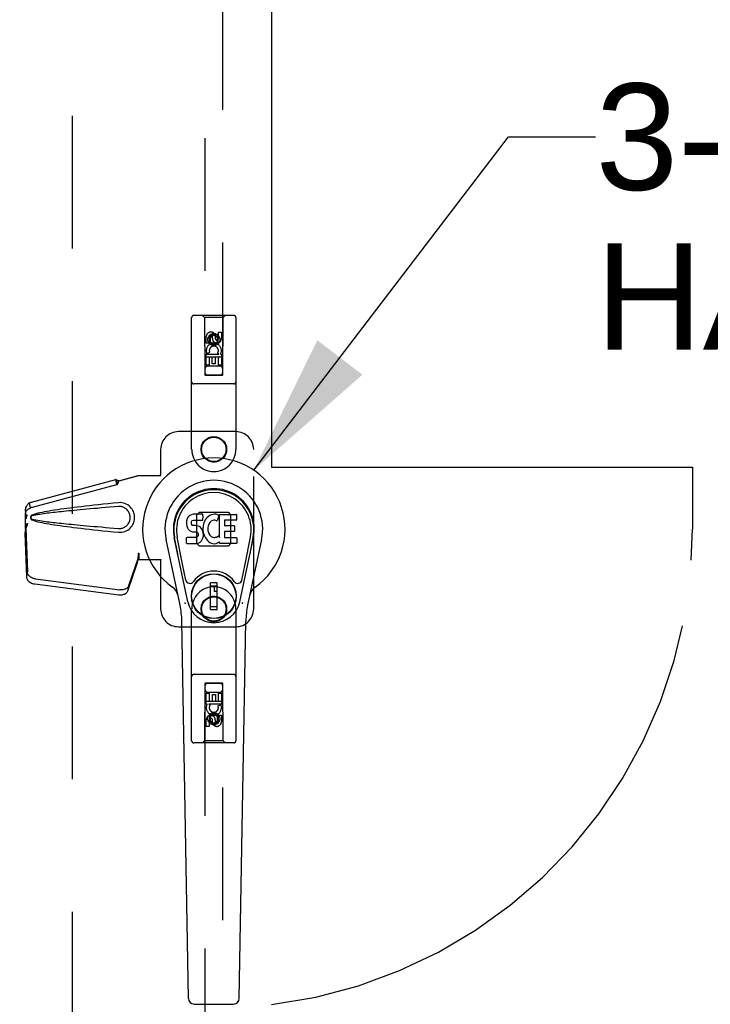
# Model space of a CAD drawing. Header units: inches. Extents: x 0 to 340, y 0 to 220.
# Tile 11 of 24: x 112 to 122, y 108 to 122. Entities that reach past the tile are written whole.
import ezdxf

# ---------------------------------------------------------------- set-up
doc = ezdxf.new("R2010")
doc.units = ezdxf.units.IN
doc.header["$LTSCALE"] = 18.7
doc.header["$MEASUREMENT"] = 0
doc.linetypes.add('HIDDEN', pattern=[0.2, 0.1, -0.1])
doc.linetypes.add('PHANTOM', pattern=[0.8, 0.45, -0.05, 0.1, -0.05, 0.1, -0.05])
doc.layers.get('0').update_dxf_attribs({"linetype": 'CONTINUOUS'})
for name, color, linetype in [('02___PRT_ALL_AXES', 7, 'CONTINUOUS'), ('AVAILABLE_DOOR_SPACE', 7, 'CONTINUOUS'), ('DEFAULT_2', 8, 'HIDDEN'), ('DIMENSIONS', 7, 'CONTINUOUS')]:
    doc.layers.add(name, color=color, linetype=linetype)
doc.styles.get("Standard").update_dxf_attribs({"font": 'arial.ttf'})
doc.dimstyles.new('DIMSTYLE_1', dxfattribs={"dimtxt": 1.5, "dimasz": 2, "dimexe": 0.09, "dimexo": 0.07, "dimgap": 0.0375, "dimtad": 0, "dimtih": 1, "dimtoh": 1, "dimzin": 4, "dimdsep": 46, "dimtxsty": 'Standard', "dimblk": '_FILLED', "dimblk1": '_FILLED', "dimblk2": '_FILLED', "dimcen": 0.09, "dimazin": 1, "dimtfac": 1, "dimtdec": 3, "dimtofl": 0, "dimtmove": 0, "dimatfit": 3, "dimldrblk": '_FILLED', "dimfxl": 1, "dimtolj": 1, "dimtzin": 4, "dimarcsym": 0})
doc.dimstyles.get("Standard").update_dxf_attribs({"dimtxt": 1.7, "dimasz": 2, "dimexe": 0.09, "dimexo": 0.07, "dimgap": 0.09, "dimtad": 0, "dimtih": 1, "dimtoh": 1, "dimdec": 3, "dimzin": 4, "dimdsep": 46, "dimtxsty": 'Standard', "dimblk": '_FILLED', "dimblk1": '_FILLED', "dimblk2": '_FILLED', "dimcen": 0.09, "dimadec": 3, "dimazin": 1, "dimtp": 0.001, "dimtm": 0.001, "dimtfac": 1, "dimtdec": 3, "dimtofl": 0, "dimtmove": 0, "dimatfit": 3, "dimldrblk": '_FILLED', "dimfxl": 1, "dimtolj": 1, "dimtzin": 4, "dimarcsym": 0})

# ---------------------------------------------------------------- blocks, each defined once
blk = doc.blocks.new('_FILLED')
at = {"color": 0, "linetype": 'ByBlock'}
blk.add_solid([(0, 0), (-1, 0.2), (-1, -0.2)], dxfattribs=at)
blk = doc.blocks.new('*D8')
at = {"layer": 'DIMENSIONS', "color": 2, "linetype": 'Continuous'}
for p, q in [((112.197, 131.744), (108.197, 131.744)), ((115.822, 131.744), (119.612, 131.744))]:
    blk.add_line(p, q, dxfattribs=at)
at = {"layer": 'DIMENSIONS', "color": 2, "linetype": 'Continuous', "xscale": 2, "yscale": 2, "zscale": 2}
blk.add_blockref('_FILLED', (112.197, 131.744), dxfattribs=at)
at = {"layer": 'DIMENSIONS', "color": 2, "linetype": 'Continuous', "xscale": 2, "yscale": 2, "zscale": 2, "rotation": 180}
blk.add_blockref('_FILLED', (115.822, 131.744), dxfattribs=at)
at = {"layer": 'DIMENSIONS', "color": 2, "linetype": 'Continuous', "insert": (120.362, 132.494), "char_height": 1.5, "width": 4.07621, "attachment_point": 1, "line_spacing_factor": 0.9}
blk.add_mtext('3.63', dxfattribs=at)
blk = doc.blocks.new('*D9')
at = {"layer": 'DIMENSIONS', "color": 2, "linetype": 'Continuous'}
for p, q in [((115.822, 133.973), (127.108, 133.973)), ((145.135, 133.973), (133.849, 133.973))]:
    blk.add_line(p, q, dxfattribs=at)
at = {"layer": 'DIMENSIONS', "color": 2, "linetype": 'Continuous', "xscale": 2, "yscale": 2, "zscale": 2, "rotation": 180}
blk.add_blockref('_FILLED', (115.822, 133.973), dxfattribs=at)
at = {"layer": 'DIMENSIONS', "color": 2, "linetype": 'Continuous', "xscale": 2, "yscale": 2, "zscale": 2}
blk.add_blockref('_FILLED', (145.135, 133.973), dxfattribs=at)
at = {"layer": 'DIMENSIONS', "color": 2, "linetype": 'Continuous', "insert": (130.479, 134.723), "char_height": 1.5, "width": 5.24164, "attachment_point": 2, "line_spacing_factor": 0.9}
blk.add_mtext('29.31', dxfattribs=at)

msp = doc.modelspace()

# ---------------------------------------------------------------- linework, layer by layer
at = {"color": 7, "linetype": 'Continuous'}
for p, q in [((114.654, 114.921), (114.64, 114.901)), ((114.662, 114.929), (114.654, 114.921)), ((114.672, 114.935), (114.662, 114.929)), ((114.693, 114.945), (114.672, 114.935)), ((114.717, 114.952), (114.693, 114.945)), ((114.856, 114.952), (114.717, 114.952)), ((114.858, 114.91), (114.856, 114.952)), ((114.934, 114.922), (114.918, 114.907)), ((114.952, 114.935), (114.934, 114.922)), ((114.973, 114.944), (114.952, 114.935)), ((114.994, 114.949), (114.973, 114.944)), ((115.017, 114.951), (114.994, 114.949)), ((115.039, 114.951), (115.017, 114.951)), ((115.05, 114.949), (115.039, 114.951)), ((115.061, 114.945), (115.05, 114.949)), ((115.081, 114.928), (115.055, 114.86)), ((115.079, 114.933), (115.061, 114.945)), ((115.09, 114.625), (115.09, 114.95)), ((115.09, 114.95), (115.326, 114.95)), ((115.331, 114.946), (115.331, 114.872)), ((114.626, 114.855), (114.624, 114.832)), ((114.624, 114.832), (114.624, 114.808)), ((114.624, 114.808), (114.628, 114.784)), ((114.631, 114.879), (114.626, 114.855)), ((114.628, 114.784), (114.637, 114.762)), ((114.64, 114.901), (114.631, 114.879)), ((114.695, 114.835), (114.697, 114.85)), ((114.695, 114.82), (114.695, 114.835)), ((114.695, 114.812), (114.695, 114.82)), ((114.698, 114.805), (114.695, 114.812)), ((114.697, 114.85), (114.701, 114.857)), ((114.702, 114.799), (114.698, 114.805)), ((114.701, 114.857), (114.706, 114.862)), ((114.708, 114.795), (114.702, 114.799)), ((114.706, 114.862), (114.721, 114.866)), ((114.723, 114.791), (114.708, 114.795)), ((114.721, 114.866), (114.736, 114.867)), ((114.747, 114.792), (114.723, 114.791)), ((114.736, 114.867), (114.848, 114.867)), ((114.771, 114.79), (114.747, 114.792)), ((114.794, 114.785), (114.771, 114.79)), ((114.805, 114.78), (114.794, 114.785)), ((114.815, 114.774), (114.805, 114.78)), ((114.848, 114.867), (114.854, 114.868)), ((114.854, 114.868), (114.856, 114.873)), ((114.856, 114.873), (114.857, 114.886)), ((114.86, 114.788), (114.856, 114.744)), ((114.857, 114.886), (114.858, 114.91)), ((114.865, 114.81), (114.86, 114.788)), ((114.871, 114.832), (114.865, 114.81)), ((114.879, 114.852), (114.871, 114.832)), ((114.89, 114.872), (114.879, 114.852)), ((114.903, 114.89), (114.89, 114.872)), ((114.918, 114.907), (114.903, 114.89)), ((114.929, 114.787), (114.926, 114.76)), ((114.933, 114.799), (114.929, 114.787)), ((114.939, 114.811), (114.933, 114.799)), ((114.953, 114.834), (114.939, 114.811)), ((114.961, 114.845), (114.953, 114.834)), ((114.972, 114.852), (114.961, 114.845)), ((114.997, 114.863), (114.972, 114.852)), ((115.01, 114.866), (114.997, 114.863)), ((115.023, 114.866), (115.01, 114.866)), ((115.036, 114.863), (115.023, 114.866)), ((115.049, 114.858), (115.036, 114.863)), ((115.16, 114.863), (115.16, 114.795)), ((115.326, 114.867), (115.164, 114.867)), ((115.164, 114.791), (115.295, 114.791)), ((115.3, 114.786), (115.3, 114.713)), ((114.637, 114.762), (114.65, 114.742)), ((114.65, 114.742), (114.666, 114.724)), ((114.666, 114.724), (114.686, 114.711)), ((114.686, 114.711), (114.697, 114.707)), ((114.697, 114.707), (114.709, 114.705)), ((114.709, 114.705), (114.756, 114.705)), ((114.756, 114.705), (114.764, 114.704)), ((114.764, 114.704), (114.771, 114.702)), ((114.771, 114.702), (114.777, 114.697)), ((114.777, 114.697), (114.782, 114.691)), ((114.787, 114.648), (114.778, 114.636)), ((114.782, 114.691), (114.788, 114.678)), ((114.79, 114.655), (114.787, 114.648)), ((114.788, 114.678), (114.791, 114.662)), ((114.791, 114.662), (114.79, 114.655)), ((114.832, 114.757), (114.815, 114.774)), ((114.845, 114.737), (114.832, 114.757)), ((114.855, 114.715), (114.845, 114.737)), ((114.861, 114.691), (114.855, 114.715)), ((114.856, 114.744), (114.857, 114.722)), ((114.856, 114.62), (114.862, 114.644)), ((114.857, 114.722), (114.86, 114.7)), ((114.86, 114.7), (114.864, 114.678)), ((114.864, 114.667), (114.861, 114.691)), ((114.862, 114.644), (114.864, 114.667)), ((114.864, 114.678), (114.872, 114.657)), ((114.872, 114.657), (114.893, 114.618)), ((114.926, 114.76), (114.925, 114.733)), ((114.925, 114.733), (114.927, 114.72)), ((114.927, 114.72), (114.93, 114.707)), ((114.93, 114.707), (114.94, 114.682)), ((114.94, 114.682), (114.953, 114.659)), ((114.953, 114.659), (114.962, 114.649)), ((114.962, 114.649), (114.972, 114.64)), ((114.972, 114.64), (114.983, 114.633)), ((115.06, 114.636), (115.071, 114.644)), ((115.078, 114.643), (115.09, 114.625)), ((115.161, 114.704), (115.161, 114.627)), ((115.295, 114.709), (115.165, 114.709)), ((114.533, 113.671), (114.336, 114.597)), ((114.644, 113.719), (114.452, 114.622)), ((114.5, 114.396), (114.455, 114.623)), ((114.567, 114.249), (114.493, 114.63)), ((114.626, 114.546), (114.626, 114.621)), ((114.69, 114.626), (114.631, 114.625)), ((114.631, 114.541), (114.775, 114.541)), ((114.751, 114.626), (114.69, 114.626)), ((114.766, 114.627), (114.751, 114.626)), ((114.772, 114.631), (114.766, 114.627)), ((114.778, 114.636), (114.772, 114.631)), ((114.775, 114.541), (114.787, 114.543)), ((114.787, 114.543), (114.798, 114.547)), ((114.798, 114.547), (114.818, 114.56)), ((114.818, 114.56), (114.835, 114.577)), ((114.835, 114.577), (114.842, 114.587)), ((114.842, 114.587), (114.847, 114.598)), ((114.847, 114.598), (114.856, 114.62)), ((114.893, 114.618), (114.905, 114.599)), ((114.905, 114.599), (114.92, 114.582)), ((114.92, 114.582), (114.937, 114.567)), ((114.937, 114.567), (114.954, 114.554)), ((114.954, 114.554), (114.964, 114.549)), ((114.964, 114.549), (114.975, 114.545)), ((114.975, 114.545), (114.996, 114.539)), ((114.983, 114.633), (114.996, 114.628)), ((114.996, 114.628), (115.009, 114.625)), ((114.996, 114.539), (115.018, 114.537)), ((115.009, 114.625), (115.022, 114.625)), ((115.018, 114.537), (115.041, 114.54)), ((115.022, 114.625), (115.035, 114.627)), ((115.035, 114.627), (115.048, 114.631)), ((115.041, 114.54), (115.062, 114.547)), ((115.048, 114.631), (115.06, 114.636)), ((115.062, 114.547), (115.081, 114.558)), ((115.091, 114.558), (115.081, 114.558)), ((115.081, 114.558), (115.081, 114.558)), ((115.091, 114.545), (115.091, 114.558)), ((115.327, 114.541), (115.096, 114.541)), ((115.165, 114.622), (115.327, 114.622)), ((115.332, 114.618), (115.332, 114.545)), ((115.376, 113.719), (115.568, 114.622)), ((115.452, 114.249), (115.527, 114.63)), ((115.684, 114.597), (115.486, 113.671)), ((115.52, 114.396), (115.564, 114.623)), ((114.615, 114.024), (114.567, 114.249)), ((115.404, 114.024), (115.452, 114.249)), ((115.055, 113.984), (114.965, 113.984)), ((114.965, 113.61), (114.965, 113.984)), ((114.965, 113.944), (115.055, 113.944)), ((115.016, 113.944), (115.016, 113.865)), ((115.055, 113.61), (115.055, 113.984)), ((115.055, 113.865), (115.016, 113.865)), ((115.055, 113.649), (114.965, 113.649)), ((114.965, 113.61), (115.055, 113.61)), ((114.652, 108.125), (114.559, 113.446)), ((115.368, 108.125), (115.461, 113.446)), ((114.731, 108.048), (115.289, 108.048))]:
    msp.add_line(p, q, dxfattribs=at)
for points in [[(114.612, 113.688), (114.61, 113.694), (114.608, 113.699), (114.607, 113.705), (114.606, 113.71)], [(115.414, 113.71), (115.413, 113.705), (115.411, 113.699), (115.41, 113.694), (115.408, 113.688)]]:
    msp.add_lwpolyline(points, dxfattribs=at)
for radius in [0.317, 0.313]:
    msp.add_circle((115.01, 113.797), radius, dxfattribs=at)
for centre, radius, start, end in [((115.01, 114.741), 1.004, 305.5066, 234.4934), ((115.01, 114.741), 0.689, 347.9703, 192.0297), ((115.01, 114.741), 0.571, 347.9703, 192.0297), ((115.01, 114.731), 0.527, 348.9402, 191.0594), ((115.077, 114.93), 0.00448, 339.0016, 51.8729), ((115.326, 114.946), 0.00448, 0, 90), ((115.05, 114.862), 0.00448, 246.1578, 339.0016), ((115.164, 114.863), 0.00448, 90, 180), ((115.164, 114.795), 0.00448, 180, 270), ((115.295, 114.786), 0.00448, 0, 90), ((115.326, 114.872), 0.00448, 270, 360), ((115.074, 114.64), 0.00448, 34.0893, 127.3444), ((115.165, 114.704), 0.00448, 90, 180), ((115.295, 114.713), 0.00448, 270, 360), ((114.631, 114.621), 0.00448, 90, 180.0119), ((114.631, 114.546), 0.00483, 180, 270), ((115.096, 114.545), 0.00448, 180, 270), ((115.165, 114.627), 0.00448, 180, 270), ((115.327, 114.618), 0.00448, 0, 90), ((115.327, 114.545), 0.00448, 270, 360), ((115.01, 113.797), 0.354, 35.4237, 144.5763), ((114.673, 114.036), 0.0591, 192.0297, 324.5763), ((115.347, 114.036), 0.0591, 215.4237, 347.9703), ((114.312, 113.764), 0.197, 12.0297, 54.4934), ((115.707, 113.764), 0.197, 125.5066, 167.9703), ((113.378, 113.425), 1.181, 1, 12.0297), ((115.01, 113.797), 0.374, 192.0297, 347.9703), ((116.642, 113.425), 1.181, 167.9703, 179), ((114.731, 108.127), 0.0787, 181, 270), ((115.289, 108.127), 0.0787, 270, 359)]:
    msp.add_arc(centre, radius, start, end, dxfattribs=at)
msp.add_ellipse((115.01, 114.731), major_axis=(0, 0.565), ratio=0.999848, start_param=-1.76365, end_param=1.76365, dxfattribs=at)
at = {"layer": '02___PRT_ALL_AXES', "color": 8, "linetype": 'HIDDEN'}
for p, q in [((114.903, 117.364), (114.903, 117.456)), ((114.946, 117.456), (114.946, 117.364)), ((114.989, 117.428), (114.989, 117.456)), ((115.03, 117.47), (115.03, 117.424)), ((115.074, 117.428), (115.074, 117.52)), ((115.074, 117.52), (115.116, 117.52)), ((115.116, 117.52), (115.116, 117.428)), ((114.946, 117.364), (114.903, 117.364)), ((114.903, 117.051), (114.903, 117.208)), ((114.903, 117.208), (115.081, 117.208)), ((114.951, 117.232), (114.912, 117.215)), ((114.946, 117.165), (114.946, 117.051)), ((114.988, 117.165), (114.946, 117.165)), ((114.988, 117.073), (114.988, 117.165)), ((115.031, 117.165), (115.031, 117.073)), ((115.074, 117.165), (115.031, 117.165)), ((115.081, 117.208), (115.062, 117.221)), ((115.074, 117.051), (115.074, 117.165)), ((115.106, 117.211), (115.104, 117.208)), ((115.104, 117.208), (115.116, 117.208)), ((115.116, 117.208), (115.116, 117.051)), ((114.946, 117.051), (114.903, 117.051)), ((115.031, 117.073), (114.988, 117.073)), ((115.116, 117.051), (115.074, 117.051)), ((114.903, 112.431), (114.946, 112.431)), ((114.903, 112.275), (114.903, 112.431)), ((114.946, 112.431), (114.946, 112.317)), ((115.074, 112.431), (115.116, 112.431)), ((115.074, 112.317), (115.074, 112.431)), ((115.116, 112.431), (115.116, 112.275)), ((114.946, 112.317), (114.989, 112.317)), ((114.989, 112.409), (115.032, 112.409)), ((114.989, 112.317), (114.989, 112.409)), ((115.032, 112.409), (115.032, 112.317)), ((115.032, 112.317), (115.074, 112.317)), ((114.916, 112.275), (114.903, 112.275)), ((114.914, 112.271), (114.916, 112.275)), ((115.116, 112.275), (114.939, 112.275)), ((114.939, 112.275), (114.957, 112.262)), ((115.068, 112.25), (115.107, 112.267)), ((114.903, 111.962), (114.903, 112.054)), ((114.946, 112.054), (114.946, 111.962)), ((114.989, 112.012), (114.989, 112.058)), ((115.03, 112.054), (115.03, 112.026)), ((115.074, 112.118), (115.116, 112.118)), ((115.074, 112.026), (115.074, 112.118)), ((115.116, 112.118), (115.116, 112.026)), ((114.946, 111.962), (114.903, 111.962))]:
    msp.add_line(p, q, dxfattribs=at)
for centre, radius in [((115.01, 117.414), 0.085), ((115.01, 115.866), 0.172), ((115.01, 113.616), 0.172), ((115.01, 112.069), 0.085)]:
    msp.add_circle(centre, radius, dxfattribs=at)
for centre, radius, start, end in [((114.968, 117.456), 0.0644, 12.2995, 180.0775), ((114.968, 117.456), 0.0219, 359.9011, 180), ((115.053, 117.428), 0.0635, 180, 360), ((115.052, 117.428), 0.0219, 190.307, 360), ((115.01, 117.257), 0.107, 334.2636, 203.4027), ((115.01, 117.257), 0.0639, 324.8895, 203.4026), ((115.01, 112.225), 0.107, 154.2636, 23.4027), ((115.01, 112.225), 0.0639, 144.8895, 23.4026), ((114.967, 112.054), 0.0635, 0, 180), ((114.968, 112.054), 0.0219, 10.307, 180), ((115.052, 112.026), 0.0644, 192.2995, 0.0775), ((115.052, 112.026), 0.0219, 179.9011, 360)]:
    msp.add_arc(centre, radius, start, end, dxfattribs=at)
at = {"layer": 'AVAILABLE_DOOR_SPACE', "color": 4, "linetype": 'PHANTOM'}
for p, q in [((115.822, 153.866), (115.822, 115.616)), ((115.822, 115.616), (121.76, 115.616)), ((121.76, 115.616), (121.76, 114.741))]:
    msp.add_line(p, q, dxfattribs=at)
msp.add_arc((115.01, 114.741), 6.75, 276.9135, 360, dxfattribs=at)
at = {"layer": 'DEFAULT_2', "color": 8, "linetype": 'HIDDEN'}
for p, q in [((113.01, 154.226), (113.01, 75.256)), ((114.885, 153.914), (114.885, 116.912)), ((115.135, 116.912), (115.135, 153.914)), ((114.697, 115.866), (114.697, 117.724)), ((115.292, 117.754), (114.727, 117.754)), ((114.88, 117.724), (114.85, 117.754)), ((114.88, 117.724), (114.883, 116.914)), ((115.14, 117.724), (114.88, 117.724)), ((115.136, 116.914), (115.14, 117.724)), ((115.14, 117.724), (115.17, 117.754)), ((115.322, 117.724), (115.322, 115.866)), ((115.01, 117.485), (114.947, 117.449)), ((114.947, 117.449), (114.947, 117.377)), ((114.947, 117.449), (114.957, 117.444)), ((115.01, 117.474), (114.957, 117.444)), ((114.957, 117.444), (114.957, 117.383)), ((115.01, 117.485), (115.01, 117.474)), ((115.072, 117.449), (115.01, 117.485)), ((115.062, 117.444), (115.01, 117.474)), ((115.072, 117.449), (115.062, 117.444)), ((115.062, 117.383), (115.062, 117.444)), ((115.072, 117.377), (115.072, 117.449)), ((114.947, 117.377), (114.957, 117.383)), ((114.947, 117.377), (115.01, 117.341)), ((114.957, 117.383), (115.01, 117.353)), ((115.01, 117.353), (115.062, 117.383)), ((115.01, 117.341), (115.072, 117.377)), ((115.01, 117.341), (115.01, 117.353)), ((115.072, 117.377), (115.062, 117.383)), ((115.137, 117.164), (114.882, 117.164)), ((115.095, 117.039), (114.925, 117.039)), ((114.883, 116.914), (115.136, 116.914)), ((114.885, 116.915), (115.135, 116.915)), ((114.885, 116.912), (115.135, 116.912)), ((115.292, 116.789), (114.727, 116.789)), ((115.322, 116.116), (114.51, 116.116)), ((114.26, 115.866), (114.26, 115.513)), ((115.572, 113.616), (115.572, 115.866)), ((113.67, 115.423), (113.942, 115.496)), ((113.677, 115.423), (113.95, 115.496)), ((113.942, 115.496), (114.263, 115.496)), ((114.255, 115.496), (114.26, 115.513)), ((114.263, 115.496), (114.26, 115.513)), ((112.439, 115.123), (113.63, 115.443)), ((112.453, 115.052), (113.643, 115.372)), ((113.631, 115.44), (113.63, 115.443)), ((113.643, 115.372), (113.63, 115.443)), ((113.631, 115.44), (113.645, 115.369)), ((113.645, 115.369), (113.643, 115.372)), ((113.677, 115.423), (113.67, 115.423)), ((112.406, 115.111), (112.42, 115.04)), ((113.689, 115.115), (113.666, 115.114)), ((112.352, 114.945), (112.354, 114.967)), ((112.352, 114.743), (112.352, 114.945)), ((112.358, 114.945), (112.352, 114.945)), ((112.358, 114.943), (112.359, 114.942)), ((112.359, 114.942), (112.359, 114.941)), ((112.359, 114.941), (112.359, 114.939)), ((112.359, 114.939), (112.36, 114.927)), ((112.36, 114.927), (112.361, 114.909)), ((112.371, 114.919), (112.374, 114.931)), ((112.374, 114.931), (112.38, 114.95)), ((114.772, 114.943), (114.808, 114.979)), ((114.772, 114.54), (114.772, 114.943)), ((114.808, 114.979), (115.211, 114.979)), ((115.211, 114.979), (115.247, 114.943)), ((115.247, 114.943), (115.247, 114.54)), ((112.374, 114.825), (112.352, 114.743)), ((112.361, 114.909), (112.362, 114.897)), ((112.362, 114.897), (112.363, 114.888)), ((112.36, 114.755), (112.347, 114.684)), ((112.348, 114.693), (112.347, 114.684)), ((112.347, 114.684), (112.366, 114.068)), ((112.358, 114.771), (112.349, 114.714)), ((112.352, 114.743), (112.358, 114.743)), ((112.36, 114.755), (112.38, 114.14)), ((114.808, 114.504), (114.772, 114.54)), ((115.211, 114.504), (114.808, 114.504)), ((115.247, 114.54), (115.211, 114.504)), ((113.942, 114.403), (113.95, 114.403)), ((113.942, 114.403), (113.942, 114.363)), ((113.942, 114.403), (113.942, 114.316)), ((113.95, 114.403), (113.95, 114.316)), ((113.798, 113.874), (113.93, 114.258)), ((113.811, 113.946), (113.943, 114.329)), ((113.93, 114.258), (113.943, 114.329)), ((113.939, 114.325), (113.93, 114.258)), ((113.942, 114.316), (114.263, 114.316)), ((113.943, 114.345), (113.943, 114.34)), ((114.255, 114.316), (114.26, 114.299)), ((114.263, 114.316), (114.26, 114.299)), ((114.26, 114.299), (114.26, 113.616)), ((112.484, 113.969), (113.671, 113.817)), ((112.497, 114.04), (113.685, 113.888)), ((114.697, 111.759), (114.697, 113.616)), ((115.322, 113.616), (115.322, 111.759)), ((114.51, 113.366), (115.322, 113.366)), ((115.292, 112.694), (114.727, 112.694)), ((114.883, 112.569), (114.88, 111.759)), ((114.883, 112.569), (115.136, 112.569)), ((115.135, 112.57), (114.885, 112.57)), ((114.885, 112.57), (114.885, 75.569)), ((115.135, 112.567), (114.885, 112.567)), ((115.135, 75.569), (115.135, 112.57)), ((115.14, 111.759), (115.136, 112.569)), ((114.925, 112.444), (115.095, 112.444)), ((114.882, 112.319), (115.137, 112.319)), ((115.01, 112.141), (114.947, 112.105)), ((115.072, 112.105), (115.01, 112.141)), ((115.01, 112.141), (115.01, 112.129)), ((114.947, 112.105), (114.957, 112.099)), ((114.947, 112.105), (114.947, 112.033)), ((114.947, 112.033), (114.957, 112.039)), ((114.947, 112.033), (115.01, 111.997)), ((115.01, 112.129), (114.957, 112.099)), ((114.957, 112.099), (114.957, 112.039)), ((114.957, 112.039), (115.01, 112.008)), ((115.062, 112.099), (115.01, 112.129)), ((115.01, 112.008), (115.062, 112.039)), ((115.01, 111.997), (115.072, 112.033)), ((115.01, 111.997), (115.01, 112.008)), ((115.072, 112.105), (115.062, 112.099)), ((115.062, 112.039), (115.062, 112.099)), ((115.072, 112.033), (115.062, 112.039)), ((115.072, 112.033), (115.072, 112.105)), ((115.292, 111.729), (114.727, 111.729)), ((114.88, 111.759), (114.85, 111.729)), ((115.14, 111.759), (114.88, 111.759)), ((115.14, 111.759), (115.17, 111.729))]:
    msp.add_line(p, q, dxfattribs=at)
for points in [[(113.631, 115.44), (113.635, 115.438), (113.638, 115.436), (113.641, 115.434), (113.644, 115.433), (113.646, 115.432), (113.649, 115.431), (113.651, 115.431), (113.654, 115.43)], [(113.645, 115.369), (113.647, 115.37), (113.65, 115.372), (113.652, 115.374), (113.654, 115.376), (113.655, 115.379), (113.657, 115.381), (113.658, 115.384), (113.659, 115.387), (113.661, 115.39), (113.661, 115.393), (113.662, 115.397), (113.663, 115.4), (113.664, 115.404), (113.665, 115.408), (113.666, 115.412), (113.667, 115.416)], [(113.654, 115.43), (113.658, 115.429), (113.661, 115.428), (113.664, 115.427), (113.667, 115.427), (113.67, 115.426), (113.674, 115.424), (113.677, 115.423)], [(113.667, 115.416), (113.668, 115.419), (113.67, 115.423)], [(113.667, 115.416), (113.668, 115.418), (113.669, 115.42), (113.671, 115.422), (113.673, 115.423), (113.675, 115.423)], [(112.356, 115.003), (112.356, 115.018), (112.358, 115.034), (112.361, 115.049), (112.366, 115.063), (112.372, 115.075), (112.38, 115.086), (112.388, 115.096), (112.397, 115.104), (112.406, 115.111)], [(112.406, 115.111), (112.414, 115.114), (112.422, 115.118), (112.431, 115.121), (112.439, 115.123)], [(113.666, 115.114), (113.591, 115.107), (113.519, 115.099), (113.449, 115.092), (113.383, 115.085), (113.319, 115.078), (113.258, 115.071), (113.199, 115.065), (113.142, 115.058), (113.088, 115.052), (113.036, 115.046), (112.986, 115.039), (112.939, 115.033), (112.893, 115.027), (112.849, 115.021), (112.807, 115.015), (112.766, 115.009), (112.727, 115.003), (112.69, 114.997), (112.655, 114.991), (112.621, 114.985), (112.588, 114.978), (112.557, 114.972), (112.528, 114.965), (112.499, 114.958), (112.473, 114.95), (112.448, 114.941)], [(113.666, 115.061), (113.603, 115.055), (113.541, 115.05), (113.482, 115.045), (113.425, 115.04), (113.371, 115.035), (113.318, 115.031), (113.267, 115.026), (113.218, 115.022), (113.171, 115.018), (113.126, 115.013), (113.083, 115.009), (113.042, 115.006), (113.002, 115.002), (112.965, 114.998), (112.929, 114.994), (112.894, 114.991), (112.862, 114.988), (112.83, 114.984), (112.8, 114.981), (112.771, 114.978), (112.743, 114.975), (112.715, 114.972), (112.688, 114.968), (112.661, 114.965), (112.634, 114.962), (112.608, 114.958), (112.581, 114.954), (112.554, 114.95), (112.527, 114.946), (112.5, 114.941), (112.474, 114.936), (112.448, 114.93)], [(113.666, 114.698), (113.689, 114.697), (113.711, 114.699), (113.734, 114.703), (113.755, 114.709), (113.776, 114.718), (113.796, 114.729), (113.815, 114.743), (113.831, 114.757), (113.845, 114.773), (113.857, 114.789), (113.867, 114.806), (113.875, 114.822), (113.882, 114.839), (113.886, 114.856), (113.89, 114.872), (113.892, 114.889), (113.893, 114.906), (113.892, 114.923), (113.89, 114.939), (113.886, 114.956), (113.882, 114.973), (113.875, 114.99), (113.867, 115.006), (113.857, 115.023), (113.845, 115.039), (113.831, 115.055), (113.815, 115.069), (113.796, 115.083), (113.776, 115.094), (113.755, 115.103), (113.734, 115.109), (113.711, 115.113), (113.689, 115.115)], [(113.666, 114.752), (113.675, 114.751), (113.685, 114.751), (113.694, 114.752), (113.703, 114.753), (113.713, 114.755), (113.722, 114.757), (113.731, 114.76), (113.739, 114.764), (113.748, 114.768), (113.756, 114.773), (113.764, 114.778), (113.772, 114.784), (113.781, 114.791), (113.789, 114.799), (113.796, 114.808), (113.804, 114.818), (113.81, 114.829), (113.816, 114.84), (113.821, 114.851), (113.824, 114.863), (113.827, 114.874), (113.829, 114.884), (113.83, 114.895), (113.83, 114.905), (113.83, 114.916), (113.829, 114.926), (113.827, 114.937), (113.825, 114.948), (113.821, 114.959), (113.817, 114.97), (113.811, 114.981), (113.805, 114.992), (113.798, 115.002), (113.79, 115.012), (113.782, 115.02), (113.773, 115.027), (113.765, 115.033), (113.757, 115.039), (113.748, 115.044), (113.74, 115.048), (113.731, 115.051), (113.722, 115.055), (113.713, 115.057), (113.704, 115.059), (113.694, 115.06), (113.685, 115.061), (113.675, 115.061), (113.666, 115.061)], [(112.354, 114.967), (112.355, 114.973), (112.358, 114.981), (112.361, 114.99), (112.366, 114.998), (112.371, 115.006), (112.379, 115.013), (112.387, 115.02), (112.397, 115.027), (112.408, 115.034), (112.42, 115.04)], [(112.356, 115.003), (112.356, 114.997), (112.356, 114.989), (112.355, 114.982), (112.355, 114.976), (112.354, 114.97), (112.354, 114.967)], [(112.357, 114.984), (112.356, 115.001), (112.356, 115.003)], [(112.363, 114.888), (112.363, 114.903), (112.362, 114.919), (112.36, 114.936), (112.359, 114.952), (112.358, 114.968), (112.357, 114.984)], [(112.358, 114.945), (112.358, 114.945), (112.358, 114.944), (112.358, 114.944), (112.358, 114.944), (112.358, 114.943)], [(112.363, 114.888), (112.365, 114.894), (112.366, 114.9), (112.368, 114.906), (112.369, 114.913), (112.371, 114.919)], [(112.42, 115.04), (112.428, 115.043), (112.436, 115.047), (112.444, 115.05), (112.453, 115.052)], [(112.448, 114.941), (112.442, 114.938), (112.436, 114.934), (112.432, 114.929), (112.428, 114.924), (112.426, 114.918), (112.424, 114.913), (112.423, 114.906), (112.424, 114.9), (112.425, 114.894), (112.428, 114.888), (112.432, 114.883), (112.436, 114.878), (112.442, 114.874), (112.448, 114.871)], [(112.448, 114.93), (112.442, 114.928), (112.438, 114.926), (112.434, 114.923), (112.431, 114.919), (112.429, 114.915), (112.428, 114.91), (112.427, 114.906), (112.428, 114.901), (112.429, 114.897), (112.431, 114.893), (112.434, 114.889), (112.438, 114.886), (112.443, 114.884), (112.448, 114.882)], [(112.382, 114.825), (112.376, 114.805), (112.371, 114.786), (112.365, 114.767), (112.36, 114.749), (112.355, 114.731), (112.349, 114.714)], [(112.374, 114.825), (112.371, 114.815), (112.369, 114.806), (112.366, 114.797), (112.363, 114.788), (112.361, 114.779), (112.358, 114.771)], [(112.448, 114.882), (112.474, 114.876), (112.5, 114.871), (112.527, 114.866), (112.554, 114.862), (112.581, 114.858), (112.607, 114.854), (112.634, 114.85), (112.661, 114.847), (112.688, 114.844), (112.715, 114.841), (112.742, 114.837), (112.77, 114.834), (112.8, 114.831), (112.83, 114.828), (112.861, 114.824), (112.894, 114.821), (112.928, 114.818), (112.964, 114.814), (113.002, 114.81), (113.041, 114.807), (113.082, 114.803), (113.126, 114.799), (113.171, 114.795), (113.217, 114.79), (113.266, 114.786), (113.317, 114.781), (113.37, 114.777), (113.425, 114.772), (113.482, 114.767), (113.541, 114.762), (113.602, 114.757), (113.666, 114.752)], [(112.448, 114.871), (112.472, 114.862), (112.499, 114.855), (112.526, 114.847), (112.556, 114.841), (112.586, 114.834), (112.618, 114.828), (112.652, 114.822), (112.687, 114.815), (112.724, 114.809), (112.763, 114.803), (112.803, 114.797), (112.845, 114.791), (112.889, 114.785), (112.935, 114.779), (112.982, 114.773), (113.032, 114.767), (113.084, 114.761), (113.139, 114.754), (113.195, 114.748), (113.254, 114.741), (113.316, 114.734), (113.38, 114.727), (113.447, 114.72), (113.517, 114.713), (113.59, 114.706), (113.666, 114.698)], [(112.349, 114.714), (112.349, 114.709), (112.348, 114.693)], [(112.358, 114.771), (112.359, 114.768), (112.359, 114.765), (112.359, 114.762), (112.36, 114.76), (112.36, 114.757), (112.36, 114.755)], [(113.942, 114.376), (113.942, 114.368), (113.942, 114.355), (113.94, 114.341), (113.939, 114.325), (113.937, 114.307), (113.935, 114.296)], [(113.95, 114.403), (113.947, 114.383), (113.944, 114.363), (113.942, 114.344), (113.939, 114.325)], [(113.942, 114.363), (113.942, 114.354), (113.943, 114.345)], [(113.943, 114.34), (113.943, 114.337), (113.943, 114.334), (113.943, 114.332), (113.943, 114.329)], [(112.497, 114.04), (112.482, 114.043), (112.467, 114.047), (112.452, 114.052), (112.439, 114.059), (112.426, 114.067), (112.415, 114.075), (112.405, 114.085), (112.396, 114.095), (112.389, 114.106), (112.384, 114.117), (112.381, 114.128), (112.38, 114.14)], [(112.366, 114.068), (112.367, 114.057), (112.371, 114.046), (112.376, 114.035), (112.383, 114.024), (112.391, 114.014), (112.401, 114.004), (112.413, 113.996), (112.425, 113.988), (112.439, 113.981), (112.453, 113.976), (112.468, 113.972), (112.484, 113.969)], [(113.811, 113.946), (113.807, 113.936), (113.801, 113.927), (113.794, 113.918), (113.786, 113.911), (113.776, 113.904), (113.765, 113.898), (113.753, 113.894), (113.74, 113.89), (113.727, 113.888), (113.713, 113.887), (113.699, 113.887), (113.685, 113.888)], [(113.671, 113.817), (113.685, 113.816), (113.699, 113.816), (113.713, 113.817), (113.727, 113.819), (113.74, 113.823), (113.751, 113.827), (113.762, 113.833), (113.772, 113.84), (113.781, 113.847), (113.788, 113.856), (113.794, 113.865), (113.798, 113.874)]]:
    msp.add_lwpolyline(points, dxfattribs=at)
for centre, radius in [((115.01, 117.414), 0.0845), ((115.01, 115.866), 0.18), ((115.01, 113.616), 0.18), ((115.01, 112.069), 0.0845)]:
    msp.add_circle(centre, radius, dxfattribs=at)
for centre, radius, start, end in [((114.727, 117.724), 0.03, 90, 180), ((115.292, 117.724), 0.03, 0, 90), ((114.925, 116.999), 0.04, 90, 180), ((115.095, 116.999), 0.04, 0, 90), ((114.925, 116.954), 0.04, 180, 270), ((115.095, 116.954), 0.04, 270, 360), ((114.727, 116.819), 0.03, 180, 270), ((115.292, 116.819), 0.03, 270, 360), ((114.51, 115.866), 0.25, 90, 180), ((115.322, 115.866), 0.25, 0, 90), ((115.01, 115.866), 0.312, 180, 360), ((115.01, 113.616), 0.312, 0, 180), ((114.51, 113.616), 0.25, 180, 270), ((115.322, 113.616), 0.25, 270, 360), ((114.727, 112.664), 0.03, 90, 180), ((114.925, 112.529), 0.04, 90, 180), ((115.095, 112.529), 0.04, 0, 90), ((115.292, 112.664), 0.03, 0, 90), ((114.925, 112.484), 0.04, 180, 270), ((115.095, 112.484), 0.04, 270, 360), ((114.727, 111.759), 0.03, 180, 270), ((115.292, 111.759), 0.03, 270, 360)]:
    msp.add_arc(centre, radius, start, end, dxfattribs=at)
msp.add_ellipse((112.378, 114.818), major_axis=(0.02, 0.0746), ratio=0.018459, start_param=-3.136658, end_param=-1.565862, dxfattribs=at)

# ---------------------------------------------------------------- texts
at = {"layer": 'DIMENSIONS', "color": 2, "linetype": 'Continuous', "insert": (120.392, 121.023), "char_height": 1.5, "width": 12.20074, "attachment_point": 1, "line_spacing_factor": 0.9}
msp.add_mtext('3-PT. DOOR\\PHARDWARE', dxfattribs=at)

# ---------------------------------------------------------------- dimensions: what is measured, and where the dimension line sits
at = {"layer": 'DIMENSIONS', "color": 2, "linetype": 'Continuous'}
for base, p1, p2, picture, middle in [((112.197330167, 131.744448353), (115.822330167, 153.866017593), (112.197330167, 74.615017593), '*D8', (122.398459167, 131.736083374)), ((115.822, 133.973), (145.135, 75.616), (115.822, 115.616), '*D9', (130.314, 133.964))]:
    dim = msp.add_linear_dim(base=base, p1=p1, p2=p2, angle=180, dimstyle='DIMSTYLE_1', dxfattribs=at)
    dim.commit()
    dim.dimension.update_dxf_attribs({"geometry": picture, "text_midpoint": middle, "dimtype": 160})

# ---------------------------------------------------------------- leaders
at = {"layer": 'DIMENSIONS', "color": 2, "linetype": 'Continuous', "annotation_type": 0, "has_hookline": 1, "hookline_direction": 1, "text_width": 11.944}
msp.add_leader([(115.573, 115.572), (119.165, 120.273), (120.392, 120.273)], dimstyle='Standard', override={"dimtad": 0}, dxfattribs=at)

doc.saveas('drawing.dxf')
